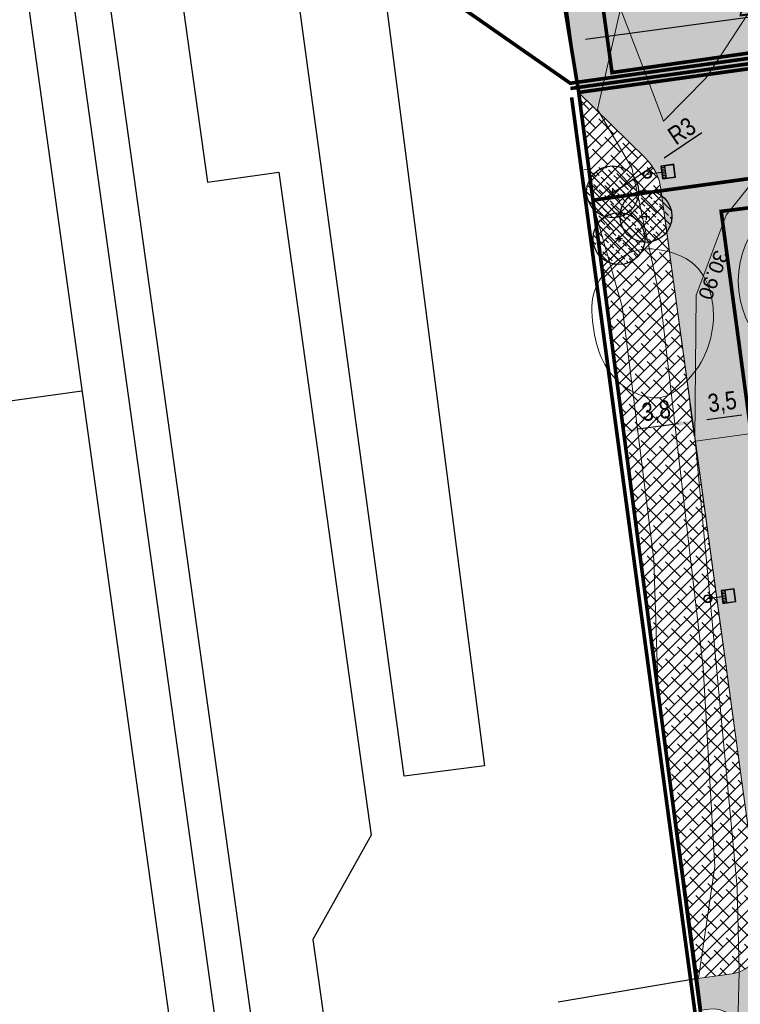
# Model space of a CAD drawing. Header units: metres. Extents: x 737835 to 905050, y 6570742 to 6590316.
# Tile 17 of 64: x 737933 to 737973, y 6590046 to 6590100. Entities that reach past the tile are written whole.
import ezdxf

# ---------------------------------------------------------------- set-up
doc = ezdxf.new("R2010")
doc.units = ezdxf.units.M
doc.header["$LTSCALE"] = 0.5
doc.linetypes.add('CENTER', pattern=[2, 1.25, -0.25, 0.25, -0.25])
doc.linetypes.add('TOOPIIR', pattern=[7, 6, -1])
for name, color, linetype in [('0_PJ_Hoonestusala', 7, 'CENTER'), ('_Polka haljastus viirutus', 7, 'Continuous'), ('_Polka puud KP', 7, 'Continuous'), ('AR_naaberhooned', 250, 'Continuous')]:
    doc.layers.add(name, color=color, linetype=linetype)
for name, color, linetype, lineweight in [('AS_krundipiir', 1, 'Continuous', 30), ('AS_metall-leht ääris 0cm', 164, 'Continuous', 15), ('AS_mõõdud', 7, 'Continuous', 0), ('AS_sillutiskivi PK', 253, 'Continuous', 5), ('AS_sillutiskivi RG', 9, 'Continuous', 0), ('AS_teed', 7, 'Continuous', 13), ('AS_tänavavalgustid', 222, 'Continuous', 13), ('AS_töömaapiir PK', 6, 'Continuous', 13), ('AS_töömaapiir RG', 173, 'Continuous', 13), ('AS_äärekivi 10cm', 7, 'Continuous', 13), ('TM-vertikaal', 5, 'Continuous', 35), ('TM-vertikaal-181548', 5, 'Continuous', 35)]:
    doc.layers.add(name, color=color, linetype=linetype, lineweight=lineweight)
doc.styles.add('Style-Arial Narrow', font='ARIALN.TTF')
doc.styles.add('TM_TXT', font='swissl.ttf')
doc.dimstyles.new('ISO-25', dxfattribs={"dimtxt": 2.5, "dimasz": 2.5, "dimexe": 1.25, "dimexo": 0.625, "dimtad": 1, "dimdec": 1, "dimtxsty": 'Standard', "dimcen": 2.5, "dimadec": 0, "dimazin": 0, "dimtfac": 1, "dimtdec": 1, "dimtmove": 0, "dimatfit": 3, "dimfxl": 1, "dimarcsym": 0})

# ---------------------------------------------------------------- blocks, each defined once
blk = doc.blocks.new('*D105')
at = {"layer": 'AS_mõõdud', "color": 0, "lineweight": -2, "transparency": 16777216}
for p, q in [((737974.238, 6590077.552), (737973.996, 6590079.329)), ((737970.721, 6590077.072), (737970.479, 6590078.849)), ((737973.338, 6590078.23), (737971.407, 6590077.966))]:
    blk.add_line(p, q, dxfattribs=at)
at = {"layer": 'AS_mõõdud', "color": 0, "transparency": 16777216}
for points in [[(737971.389, 6590078.098), (737971.425, 6590077.834), (737970.614, 6590077.858)], [(737973.32, 6590078.362), (737973.356, 6590078.098), (737974.131, 6590078.338)]]:
    blk.add_solid(points, dxfattribs=at)
at = {"layer": 'Defpoints', "color": 0, "transparency": 16777216}
for p in [(737970.614, 6590077.858), (737970.762, 6590076.774), (737974.279, 6590077.254)]:
    blk.add_point(p, dxfattribs=at)
at = {"layer": 'AS_mõõdud', "color": 0, "transparency": 16777216, "insert": (737972.264, 6590078.892), "char_height": 1, "attachment_point": 5, "rotation": 7.7736, "style": 'Style-Arial Narrow'}
blk.add_mtext('3,5', dxfattribs=at)
blk = doc.blocks.new('*D107')
at = {"layer": 'AS_mõõdud', "color": 0, "lineweight": -2, "transparency": 16777216}
for p, q in [((737966.214, 6590081.657), (737966.939, 6590076.347)), ((737970.721, 6590077.072), (737970.479, 6590078.849)), ((737969.821, 6590077.75), (737967.596, 6590077.446))]:
    blk.add_line(p, q, dxfattribs=at)
at = {"layer": 'AS_mõõdud', "color": 0, "transparency": 16777216}
for points in [[(737969.803, 6590077.882), (737969.839, 6590077.618), (737970.614, 6590077.858)], [(737967.578, 6590077.578), (737967.614, 6590077.314), (737966.804, 6590077.338)]]:
    blk.add_solid(points, dxfattribs=at)
at = {"layer": 'Defpoints', "color": 0, "transparency": 16777216}
for p in [(737966.173, 6590081.954), (737966.804, 6590077.338), (737970.762, 6590076.774)]:
    blk.add_point(p, dxfattribs=at)
at = {"layer": 'AS_mõõdud', "color": 0, "transparency": 16777216, "insert": (737968.6, 6590078.391), "char_height": 1, "attachment_point": 5, "rotation": 7.7736, "style": 'Style-Arial Narrow'}
blk.add_mtext('3,8', dxfattribs=at)
blk = doc.blocks.new('põõsas')
at = {"transparency": 33554623}
h = blk.add_hatch(dxfattribs=at)
h.set_pattern_fill('ANSI33', color=92, scale=50)
h.paths.add_polyline_path([(800, 0, 1), (-800, 0, 1)])
for p, q in [((0, 103), (0, -104)), ((104, 0), (-103, 0))]:
    blk.add_line(p, q)
blk.add_circle((0, 0), 800)
blk = doc.blocks.new('*D131')
at = {"layer": 'AS_mõõdud', "color": 0, "lineweight": -2, "transparency": 16777216}
for p, q in [((737983.553, 6590103.059), (737983.877, 6590100.664)), ((737963.41, 6590102.463), (737964.017, 6590097.978)), ((737982.951, 6590101.548), (737964.675, 6590099.077))]:
    blk.add_line(p, q, dxfattribs=at)
at = {"layer": 'AS_mõõdud', "color": 0, "transparency": 16777216}
for points in [[(737982.933, 6590101.68), (737982.968, 6590101.416), (737983.743, 6590101.655)], [(737964.658, 6590099.209), (737964.693, 6590098.944), (737963.883, 6590098.969)]]:
    blk.add_solid(points, dxfattribs=at)
at = {"layer": 'Defpoints', "color": 0, "transparency": 16777216}
for p in [(737983.513, 6590103.356), (737963.37, 6590102.76), (737963.883, 6590098.969)]:
    blk.add_point(p, dxfattribs=at)
at = {"layer": 'AS_mõõdud', "color": 0, "transparency": 16777216, "insert": (737973.731, 6590100.917), "char_height": 1, "attachment_point": 5, "rotation": 7.7015, "style": 'Style-Arial Narrow'}
blk.add_mtext('20', dxfattribs=at)
blk = doc.blocks.new('*D177')
at = {"layer": 'AS_mõõdud', "color": 0, "lineweight": -2, "transparency": 16777216}
for p, q in [((737971.121, 6590093.893), (737969.031, 6590092.484)), ((737965.88, 6590090.36), (737968.367, 6590092.036))]:
    blk.add_line(p, q, dxfattribs=at)
at = {"layer": 'AS_mõõdud', "color": 0, "transparency": 16777216}
blk.add_solid([(737968.956, 6590092.594), (737969.105, 6590092.373), (737968.367, 6590092.036)], dxfattribs=at)
at = {"layer": 'Defpoints', "color": 0, "transparency": 16777216}
for p in [(737968.367, 6590092.036), (737965.88, 6590090.36)]:
    blk.add_point(p, dxfattribs=at)
at = {"layer": 'AS_mõõdud', "color": 0, "transparency": 16777216, "insert": (737970.011, 6590094.001), "char_height": 1, "attachment_point": 5, "rotation": 33.9797, "style": 'Style-Arial Narrow'}
blk.add_mtext('R3', dxfattribs=at)

msp = doc.modelspace()

# ---------------------------------------------------------------- hatches: boundary and pattern name
at = {"layer": '_Polka haljastus viirutus'}
h = msp.add_hatch(dxfattribs=at)
h.set_pattern_fill('ANSI38', color=63, scale=0.15)
h.set_pattern_definition([(45, (0, 0), (-0.33675960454, 0.33675960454), []), (135, (0, 0), (-1.01027881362, 0.33675960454), [1.190625, -0.714375])])
edge = h.paths.add_edge_path()
edge.add_line((737968.852, 6590090.766), (737974.489, 6590049.471))
edge.add_arc((737972.508, 6590049.201), 2, -82.2264, 7.7736, ccw=False)
edge.add_line((737972.778, 6590047.219), (737970.89, 6590046.961))
edge.add_line((737970.89, 6590046.961), (737964.26, 6590096.15))
edge.add_line((737964.26, 6590096.15), (737967.98, 6590092.502))
edge.add_arc((737965.88, 6590090.36), 3, 7.7736, 45.5584, ccw=False)
at = {"layer": 'AS_sillutiskivi PK'}
h = msp.add_hatch(dxfattribs=at)
h.set_pattern_fill('AR-HBONE', color=256, scale=0.003)
edge = h.paths.add_edge_path()
edge.add_line((737985.456, 6590078.78), (737974.279, 6590077.254))
edge.add_line((737974.279, 6590077.254), (737970.762, 6590076.774))
edge.add_line((737970.762, 6590076.774), (737968.852, 6590090.766))
edge.add_arc((737965.88, 6590090.36), 3, 7.7736, 45.5584)
edge.add_line((737967.98, 6590092.502), (737964.26, 6590096.15))
edge.add_line((737964.26, 6590096.15), (738030.611, 6590105.377))
edge.add_line((738030.611, 6590105.377), (738031.389, 6590099.16))
edge.add_arc((738029.406, 6590098.897), 2, 7.5454, 97.7714)
edge.add_line((738029.136, 6590100.879), (737985.271, 6590094.892))
edge.add_arc((737985.541, 6590092.911), 2, 97.7714, 187.7714)
edge.add_line((737983.559, 6590092.64), (737983.965, 6590089.668))
edge.add_arc((737985.947, 6590089.938), 2, 187.7714, 277.7714)
edge.add_line((737986.217, 6590087.957), (738030.071, 6590093.942))
edge.add_arc((738029.8, 6590095.923), 2, 277.7714, 367.5454)
edge.add_line((738031.783, 6590096.186), (738032.718, 6590089.279))
edge.add_arc((738030.739, 6590088.988), 2, 8.3721, 97.7734)
edge.add_line((738030.469, 6590090.97), (738012.351, 6590088.506))
edge.add_line((738012.351, 6590088.506), (738000.538, 6590086.884))
edge.add_line((738000.538, 6590086.884), (737988.638, 6590085.259))
edge.add_arc((737989.152, 6590081.292), 4, 97.3733, 187.0619)
edge.add_line((737985.182, 6590080.801), (737985.456, 6590078.78))
edge = h.paths.add_edge_path(flags=16)
edge.add_arc((737978.305, 6590085.674), 5.167, 0, 360)
h = msp.add_hatch(dxfattribs=at)
h.set_pattern_fill('AR-HBONE', color=256, scale=0.003)
edge = h.paths.add_edge_path()
edge.add_line((737994.572, 6589989.499), (737988.348, 6589988.663))
edge.add_arc((737988.081, 6589990.645), 2, 187.773, 277.6572, ccw=False)
edge.add_line((737986.1, 6589990.374), (737984.328, 6590003.354))
edge.add_arc((737984.1, 6590005.843), 2.5, 100.3087, 275.2385, ccw=False)
edge.add_line((737983.652, 6590008.303), (737979.804, 6590036.782))
edge.add_line((737979.804, 6590036.782), (737976.995, 6590057.358))
edge.add_line((737976.995, 6590057.358), (737974.279, 6590077.254))
edge.add_line((737974.279, 6590077.254), (737970.762, 6590076.774))
edge.add_line((737970.762, 6590076.774), (737974.489, 6590049.471))
edge.add_arc((737972.508, 6590049.201), 2, -82.2264, 7.7736, ccw=False)
edge.add_line((737972.778, 6590047.219), (737970.89, 6590046.961))
edge.add_line((737970.89, 6590046.961), (737971.126, 6590045.206))
edge.add_line((737971.126, 6590045.206), (737971.536, 6590045.261))
edge.add_arc((737971.735, 6590043.774), 1.5, 7.774, 97.6236, ccw=False)
edge.add_line((737973.221, 6590043.977), (737977.392, 6590013.422))
edge.add_arc((737975.906, 6590013.219), 1.5, -82.222, 7.774, ccw=False)
edge.add_line((737976.109, 6590011.733), (737975.795, 6590011.69))
edge.add_line((737975.795, 6590011.69), (737977.399, 6589999.785))
edge.add_line((737977.399, 6589999.785), (737979.222, 6590000.03))
edge.add_arc((737979.489, 6589998.048), 2, 7.8368, 97.6753, ccw=False)
edge.add_line((737981.47, 6589998.321), (737982.92, 6589987.787))
edge.add_arc((737981.436, 6589987.583), 1.498, -82.2108, 7.8368, ccw=False)
edge.add_line((737981.639, 6589986.098), (737979.285, 6589985.781))
edge.add_line((737979.285, 6589985.781), (737980.444, 6589977.181))
edge.add_arc((737978.448, 6589976.918), 2.013, -81.0467, 7.5214, ccw=False)
edge.add_line((737978.761, 6589974.929), (737989.998, 6589976.573))
edge.add_arc((737989.722, 6589978.554), 2, 187.7736, 277.9533, ccw=False)
edge.add_line((737987.74, 6589978.283), (737987.133, 6589982.732))
edge.add_arc((737989.114, 6589983.003), 2, 97.9805, 187.7736, ccw=False)
edge.add_line((737988.837, 6589984.983), (737995.076, 6589985.858))
edge.add_line((737995.076, 6589985.858), (737994.572, 6589989.499))
at = {"layer": 'AS_sillutiskivi RG'}
h = msp.add_hatch(dxfattribs=at)
h.set_pattern_fill('AR-HBONE', color=256, scale=0.003)
edge = h.paths.add_edge_path()
edge.add_line((737983.483, 6590103.352), (737979.074, 6590135.956))
edge.add_line((737979.074, 6590135.956), (737979.087, 6590135.957))
edge.add_line((737979.087, 6590135.957), (737977.784, 6590145.591))
edge.add_line((737977.784, 6590145.591), (737983.789, 6590146.403))
edge.add_line((737983.789, 6590146.403), (737980.977, 6590167.179))
edge.add_line((737980.977, 6590167.179), (737978.99, 6590166.941))
edge.add_line((737978.99, 6590166.941), (737980.247, 6590157.649))
edge.add_arc((737977.268, 6590157.248), 3.006, -31.36, 7.6818, ccw=False)
edge.add_line((737979.835, 6590155.683), (737976.819, 6590150.491))
edge.add_arc((737975.522, 6590151.244), 1.5, 187.7015, 329.851, ccw=False)
edge.add_line((737974.035, 6590151.043), (737972.765, 6590160.44))
edge.add_arc((737975.737, 6590160.842), 3, 149.5332, 187.7015, ccw=False)
edge.add_line((737973.152, 6590162.363), (737976.171, 6590167.495))
edge.add_arc((737977.479, 6590166.7), 1.531, 9.0476, 148.7195, ccw=False)
edge.add_line((737978.99, 6590166.941), (737980.977, 6590167.179))
edge.add_line((737980.977, 6590167.179), (737979.078, 6590181.223))
edge.add_line((737979.078, 6590181.223), (737976.469, 6590180.88))
edge.add_arc((737961.792, 6590184.637), 15.15, 329.5332, 345.6433, ccw=False)
edge.add_line((737974.85, 6590176.955), (737968.878, 6590166.797))
edge.add_line((737968.878, 6590166.797), (737971.54, 6590147.112))
edge.add_arc((737968.567, 6590146.71), 3, -30.149, 7.7015, ccw=False)
edge.add_line((737971.161, 6590145.203), (737965.995, 6590136.309))
edge.add_line((737965.995, 6590136.309), (737966.656, 6590131.475))
edge.add_line((737966.656, 6590131.475), (737973.991, 6590124.281))
edge.add_arc((737971.89, 6590122.139), 3, 7.7059, 45.5564, ccw=False)
edge.add_line((737974.863, 6590122.542), (737975.829, 6590115.398))
edge.add_arc((737969.883, 6590114.594), 6, -30.4668, 7.7015, ccw=False)
edge.add_line((737975.055, 6590111.551), (737970.452, 6590103.728))
edge.add_line((737970.452, 6590103.728), (737963.369, 6590102.77))
edge.add_line((737963.369, 6590102.77), (737963.485, 6590101.904))
edge.add_line((737963.485, 6590101.904), (737964.26, 6590096.15))
edge.add_line((737964.26, 6590096.15), (737968.045, 6590096.677))
edge.add_line((737968.045, 6590096.677), (738030.611, 6590105.377))
edge.add_line((738030.611, 6590105.377), (738029.74, 6590111.684))
edge.add_arc((738027.765, 6590111.421), 1.993, -82.4541, 7.5781, ccw=False)
edge.add_line((738028.026, 6590109.445), (738027.652, 6590109.394))
edge.add_line((738027.652, 6590109.394), (738021.725, 6590108.524))
edge.add_line((738021.725, 6590108.524), (737983.483, 6590103.352))
edge = h.paths.add_edge_path(flags=16)
edge.add_arc((737977.259, 6590103.731), 2.25, 0, 360)
at = {"layer": 'AS_teed', "lineweight": 9, "true_color": 0xf27172}
h = msp.add_hatch(dxfattribs=at)
h.set_pattern_fill('AR-CONC', color=11, scale=0.003)
h.set_pattern_definition([(50, (0, 0), (0.546554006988, -0.047817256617), [0.05715, -0.62865]), (355, (0, 0), (-0.105730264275, 0.573170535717), [0.04572, -0.50292175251]), (100.4514447, (0.04555, -0.004), (0.44082374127, 0.525353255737), [0.0485700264, -0.5342707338]), (46.1842, (0, 0.1524), (0.813237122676, -0.1261269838), [0.085725, -0.942975]), (96.63555761, (0.0678, 0.1419), (0.71221240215, 0.74227837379), [0.07285506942, -0.80140682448]), (351.18415117, (0, 0.1524), (0.7122124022, 0.74227837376), [0.06857990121, -0.75437919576]), (21, (0.0762, 0.1143), (0.454843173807, -0.30679559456), [0.05715, -0.62865]), (326, (0.0762, 0.1143), (0.185406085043, 0.552563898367), [0.04572, -0.50292]), (71.451445, (0.1141, 0.08873), (0.640249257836, 0.245768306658), [0.0485700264, -0.5342698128]), (37.5, (0, 0), (0.009265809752, 0.2536651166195), [0, -0.496824, 0, -0.51054, 0, -0.504825]), (7.5, (0, 0), (0.200458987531, 0.300541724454), [0, -0.291084, 0, -0.485394, 0, -0.192405]), (327.5, (-0.16993, 0), (0.4067717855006, -0.017186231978), [0, -0.1905, 0, -0.59436, 0, -0.78867]), (317.5, (-0.24613, 0), (0.444387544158, 0.0762794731), [0, -0.24765, 0, -0.394716, 0, -0.56007])])
edge = h.paths.add_edge_path()
edge.add_arc((737978.305, 6590085.674), 5.167, 0, 360)

# ---------------------------------------------------------------- linework, layer by layer
at = {"layer": '0_PJ_Hoonestusala', "linetype": 'CENTER', "lineweight": 30, "ltscale": 5, "const_width": 0.2, "flags": 128}
msp.add_lwpolyline([(738014.127, 6590165.704), (738005.187, 6590232.038), (738004.094, 6590240.65), (737999.675, 6590279.325), (737982.527, 6590250.425), (737984.313, 6590237.278), (737968.33, 6590234.715), (737969.578, 6590226.124), (737976.121, 6590178.894), (737959.74, 6590176.876), (737949.921, 6590175.481), (737951.248, 6590165.523), (737958.999, 6590104.143), (737965.07, 6590104.967), (737966.138, 6590097.241), (737988.082, 6590100.375), (738022.208, 6590105.21)], close=True, dxfattribs=at)
at = {"layer": '0_PJ_Hoonestusala', "linetype": 'CENTER', "ltscale": 5, "const_width": 0.2, "flags": 128}
msp.add_lwpolyline([(737972.194, 6590089.538), (737985.878, 6589988.022), (738044.39, 6589996.013), (738030.305, 6590097.541), (738023.449, 6590096.53), (737993.249, 6590092.22)], close=True, dxfattribs=at)
at = {"layer": 'AR_naaberhooned'}
for points in [[(737937.487, 6590135.724), (737943.692, 6590091.166)], [(737933.525, 6590135.172), (737949.984, 6590016.981)], [(737943.692, 6590091.166), (737947.654, 6590091.717)], [(737947.654, 6590091.717), (737952.779, 6590054.914)], [(737871.849, 6590070.548), (737936.723, 6590079.582)], [(737952.779, 6590054.914), (737949.548, 6590049.115)], [(737949.548, 6590049.115), (737950.244, 6590044.113)], [(737970.89, 6590046.961), (737963.149, 6590045.644)]]:
    msp.add_lwpolyline(points, dxfattribs=at)
for points in [[(737861.994, 6590123.192), (737931.82, 6590132.916), (737946.578, 6590026.938), (737876.752, 6590017.215)], [(737864.815, 6590121.061), (737929.689, 6590130.095), (737943.757, 6590029.07), (737878.883, 6590020.035)], [(737947.392, 6590111.278), (737952.209, 6590111.991), (737959.061, 6590058.755), (737954.599, 6590058.18)]]:
    msp.add_lwpolyline(points, close=True, dxfattribs=at)
at = {"layer": 'AS_krundipiir', "lineweight": 35, "const_width": 0.2, "flags": 128}
for points in [[(737964.29, 6590096.14), (737963.21, 6590102.72), (737957.31, 6590101.89), (737947.46, 6590179.52), (737970.98, 6590182.75), (737963.91, 6590235.41), (737963.91, 6590235.41), (737983.47, 6590237.87), (737983.47, 6590237.87), (737981.73, 6590250.56), (738006.1, 6590291.99), (738011.53, 6590241.61), (738011.53, 6590241.61), (738011.53, 6590241.61), (738030.01, 6590105.28)], [(737965.08, 6590090.16), (738030.83, 6590099.22), (738030.01, 6590105.28), (737964.29, 6590096.14)], [(738030.83, 6590099.22), (737965.08, 6590090.16), (737977.76, 6589994.35), (737980.26, 6589975.22), (738046, 6589984.3), (738047.2, 6589985.75), (738039.73, 6590036.9)]]:
    msp.add_lwpolyline(points, close=True, dxfattribs=at)
at = {"layer": 'AS_metall-leht ääris 0cm', "linetype": 'ByBlock'}
msp.add_lwpolyline([(737964.26, 6590096.151), (737963.369, 6590102.77)], dxfattribs=at)
at = {"layer": 'AS_metall-leht ääris 0cm'}
msp.add_lwpolyline([(737968.852, 6590090.766), (737968.852, 6590090.766), (737968.852, 6590090.766), (737968.852, 6590090.766), (737968.852, 6590090.766), (737968.852, 6590090.766), (737968.852, 6590090.766), (737974.489, 6590049.471, -0.414214), (737972.778, 6590047.219), (737970.89, 6590046.961), (737964.26, 6590096.15), (737967.98, 6590092.502, -0.166377), (737968.852, 6590090.766), (737969.322, 6590087.323)], format="xyb", dxfattribs=at)
msp.add_circle((737978.305, 6590085.674), 5.167, dxfattribs=at)
at = {"layer": 'AS_sillutiskivi PK'}
msp.add_lwpolyline([(737985.456, 6590078.78), (737974.279, 6590077.254), (737970.762, 6590076.774), (737968.852, 6590090.766, 0.166377), (737967.98, 6590092.502), (737964.26, 6590096.15), (738030.611, 6590105.377), (738031.389, 6590099.16, 0.41537), (738029.136, 6590100.879), (737985.271, 6590094.892, 0.414213), (737983.559, 6590092.64), (737983.965, 6590089.668, 0.414214), (737986.217, 6590087.957), (738030.071, 6590093.942, 0.413059), (738031.783, 6590096.186), (738032.718, 6590089.279, 0.411156), (738030.469, 6590090.97), (738012.351, 6590088.506), (738000.538, 6590086.884), (737988.638, 6590085.259), (737988.638, 6590085.259, 0.412623), (737985.182, 6590080.801), (737985.456, 6590078.78)], format="xyb", close=True, dxfattribs=at)
at = {"layer": 'AS_sillutiskivi PK', "color": 9}
msp.add_lwpolyline([(737983.652, 6590008.303), (737979.804, 6590036.782), (737976.995, 6590057.358), (737974.279, 6590077.254), (737974.279, 6590077.254), (737974.279, 6590077.254), (737970.762, 6590076.774), (737970.762, 6590076.774), (737970.762, 6590076.774), (737974.489, 6590049.471, -0.414214), (737972.778, 6590047.219), (737970.89, 6590046.961), (737971.126, 6590045.206), (737971.536, 6590045.261, -0.413445), (737973.221, 6590043.977), (737977.392, 6590013.422, -0.414193)], format="xyb", dxfattribs=at)
at = {"layer": 'AS_sillutiskivi PK'}
msp.add_open_spline([(737968.882, 6590087.387), (737968.163, 6590087.514), (737966.875, 6590087.441), (737964.885, 6590085.325), (737965.044, 6590083.153), (737965.468, 6590081.219), (737966.832, 6590079.549), (737968.86, 6590078.94), (737970.052, 6590079.841), (737971.298, 6590081.192), (737972.024, 6590083.797), (737971.192, 6590086.677), (737969.602, 6590087.259), (737968.882, 6590087.387)], degree=3, dxfattribs=at)
at = {"layer": 'AS_sillutiskivi RG', "color": 9}
msp.add_lwpolyline([(737963.485, 6590101.904), (737964.26, 6590096.15), (737968.045, 6590096.677), (738030.611, 6590105.377)], dxfattribs=at)
at = {"layer": 'AS_tänavavalgustid', "color": 224, "lineweight": 30}
for p, q in [((737968.878, 6590091.965), (737969.076, 6590091.992)), ((737968.89, 6590091.876), (737969.088, 6590091.903)), ((737968.902, 6590091.787), (737969.1, 6590091.814)), ((737968.914, 6590091.698), (737969.113, 6590091.725)), ((737968.927, 6590091.609), (737969.125, 6590091.636)), ((737968.939, 6590091.52), (737969.137, 6590091.547)), ((737968.951, 6590091.43), (737969.149, 6590091.457)), ((737972.229, 6590068.408), (737972.428, 6590068.434)), ((737972.241, 6590068.319), (737972.439, 6590068.345)), ((737972.253, 6590068.23), (737972.451, 6590068.256)), ((737972.264, 6590068.141), (737972.463, 6590068.166)), ((737972.276, 6590068.051), (737972.474, 6590068.077)), ((737972.288, 6590067.962), (737972.486, 6590067.988)), ((737972.299, 6590067.873), (737972.498, 6590067.899))]:
    msp.add_line(p, q, dxfattribs=at)
for points in [[(737968.846, 6590092.052), (737968.943, 6590091.339), (737969.657, 6590091.436), (737969.559, 6590092.149)], [(737968.868, 6590092.035), (737968.96, 6590091.361), (737969.634, 6590091.453), (737969.542, 6590092.127)], [(737972.198, 6590068.495), (737972.291, 6590067.781), (737973.005, 6590067.874), (737972.912, 6590068.588)], [(737972.22, 6590068.478), (737972.308, 6590067.803), (737972.983, 6590067.891), (737972.895, 6590068.566)]]:
    msp.add_lwpolyline(points, close=True, dxfattribs=at)
for points in [[(737969.158, 6590091.388), (737969.067, 6590092.062)], [(737968.895, 6590091.695), (737968.102, 6590091.587)], [(737972.245, 6590068.138), (737971.451, 6590068.035)], [(737972.507, 6590067.829), (737972.419, 6590068.504)]]:
    msp.add_lwpolyline(points, dxfattribs=at)
for centre, radius in [((737968.102, 6590091.587), 0.22), ((737968.102, 6590091.587), 0.193), ((737971.451, 6590068.035), 0.22), ((737971.451, 6590068.035), 0.193)]:
    msp.add_circle(centre, radius, dxfattribs=at)
at = {"layer": 'AS_töömaapiir PK', "color": 6, "linetype": 'TOOPIIR', "lineweight": 30, "ltscale": 0.5, "flags": 128}
msp.add_lwpolyline([(737963.827, 6590096.358, 0.2, 0.2, 0), (738033.37, 6590105.993, 0.2, 0.2, 0), (738033.37, 6590105.993, 0.2, 0.2, 0), (738033.37, 6590105.993, 0.2, 0.2, 0), (738033.37, 6590105.993, 0.2, 0.2, 0), (738033.37, 6590105.993, 0.2, 0.2, 0), (738033.37, 6590105.993, 0.2, 0.2, 0), (738033.37, 6590105.993, 0.2, 0.2, 0), (738033.37, 6590105.993, 0.2, 0.2, 0), (738049.31, 6589984.041, 0.2, 0.2, 0), (738049.31, 6589984.041, 0.2, 0.2, 0), (737975.994, 6589973.92, 0.2, 0.2, 0), (737970.689, 6590011.382, 0.2, 0.2, 0), (737975.201, 6590011.99, 0.2, 0.2, 0), (737963.896, 6590095.866, 0, 0, 0)], format="xyseb", dxfattribs=at)
at = {"layer": 'AS_töömaapiir RG', "linetype": 'TOOPIIR', "lineweight": 30, "const_width": 0.2, "flags": 128}
msp.add_lwpolyline([(737963.822, 6590096.649), (737956.924, 6590101.458), (737956.924, 6590101.458), (737956.924, 6590101.458), (737946.647, 6590181.305), (737967.494, 6590184.124), (737960.647, 6590234.058), (737960.647, 6590234.058), (737960.647, 6590234.058), (737983.565, 6590275.756), (737987.44, 6590292.103), (737984.106, 6590299.793), (737984.106, 6590299.793), (737984.106, 6590299.793), (738003.037, 6590306.809), (738007.15, 6590312.552), (738014.762, 6590313.765), (738016.448, 6590305.611), (738011.392, 6590304.108), (738008.102, 6590295.97), (738008.102, 6590295.97), (738008.102, 6590295.97), (738023.502, 6590174.31), (738026.68, 6590174.859), (738026.68, 6590174.859), (738028.25, 6590164.399), (738024.457, 6590163.834), (738028.273, 6590134.063), (738028.273, 6590134.063), (738031.2, 6590112.604), (738049.63, 6590115.23), (738049.63, 6590115.23), (738050.869, 6590107.474), (738033.897, 6590105.7), (738033.305, 6590106.337), (738033.305, 6590106.337), (738033.305, 6590106.337)], close=True, dxfattribs=at)
at = {"layer": 'AS_äärekivi 10cm'}
msp.add_line((737964.57, 6590091.839), (737964.836, 6590091.876), dxfattribs=at)
at = {"layer": 'TM-vertikaal-181548', "color": 151, "linetype": 'Continuous', "lineweight": 9, "flags": 128}
for points, elevation in [([(737967.766, 6590097.757), (737968.998, 6590094.55), (737971.367, 6590096.951), (737974.171, 6590101.26), (737973.144, 6590103.57), (737973.897, 6590109.609)], 30.8), ([(737967.766, 6590097.757), (737966.61, 6590100.778), (737965.336, 6590095.183)], 30.8), ([(737972.469, 6590089.322), (737975.682, 6590093.353)], 30.9), ([(737972.464, 6590089.334), (737970.815, 6590084.891), (737970.739, 6590076.908), (737970.739, 6590076.908)], 30.9), ([(737972.906, 6590046.213), (737972.906, 6590046.213)], 30.9)]:
    msp.add_lwpolyline(points, dxfattribs=dict(at, elevation=elevation))
at = {"layer": 'TM-vertikaal-181548', "color": 151, "lineweight": 9}
for points in [[(737970.934, 6590046.967), (737971.849, 6590053.174), (737971.186, 6590064.22), (737968.83, 6590084.593), (737967.237, 6590091.962), (737965.336, 6590095.183)], [(737965.111, 6590089.837), (737966.71, 6590084.251), (737968.464, 6590070.219), (737968.677, 6590063.344)], [(737970.757, 6590076.813), (737973.077, 6590052.014), (737973.186, 6590047.35), (737973.12, 6590044.389), (737974.811, 6590026.671), (737975.766, 6590025.331)]]:
    msp.add_lwpolyline(points, dxfattribs=at)

# ---------------------------------------------------------------- block references
at = {"layer": '_Polka puud KP', "xscale": 0.0018, "yscale": 0.0018, "zscale": 0.0018, "rotation": 90}
for p in [(737966.17, 6590090.624), (737968.024, 6590089.257), (737966.524, 6590088.022)]:
    msp.add_blockref('põõsas', p, dxfattribs=at)

# ---------------------------------------------------------------- texts
at = {"layer": 'TM-vertikaal', "color": 151, "linetype": 'Continuous', "lineweight": 35, "insert": (737971.372, 6590086.147, 30.9), "char_height": 0.8, "attachment_point": 8, "rotation": 249.6385, "style": 'TM_TXT'}
msp.add_mtext('30.90', dxfattribs=at)

# ---------------------------------------------------------------- dimensions: what is measured, and where the dimension line sits
at = {"layer": 'AS_mõõdud'}
for base, p1, p2, angle, override, picture, middle in [((737963.883, 6590098.969), (737983.513, 6590103.356), (737963.37, 6590102.76), 187.7015, {"dimtxt": 1, "dimasz": 0.8, "dimexe": 1, "dimexo": 0.3, "dimgap": 0.1, "dimtxsty": 'Style-Arial Narrow', "dimtmove": 1}, '*D131', (737973.731, 6590100.917)), ((737966.804, 6590077.338), (737970.762, 6590076.774), (737966.173, 6590081.954), 7.7736, {"dimtxt": 1, "dimasz": 0.8, "dimexe": 1, "dimexo": 0.3, "dimgap": 0.2, "dimtxsty": 'Style-Arial Narrow', "dimtmove": 1}, '*D107', (737968.6, 6590078.391))]:
    dim = msp.add_linear_dim(base=base, p1=p1, p2=p2, angle=angle, dimstyle='ISO-25', override=override, dxfattribs=at)
    dim.commit()
    dim.dimension.update_dxf_attribs({"geometry": picture, "text_midpoint": middle})
dim = msp.add_radius_dim(center=(737965.88, 6590090.36), mpoint=(737968.367, 6590092.036), dimstyle='ISO-25', override={"dimtxt": 1, "dimasz": 0.8, "dimexe": 1, "dimexo": 0.3, "dimgap": 0.2, "dimtxsty": 'Style-Arial Narrow', "dimtmove": 1}, dxfattribs=at)
dim.commit()
dim.dimension.update_dxf_attribs({"geometry": '*D177', "text_midpoint": (737970.011, 6590094.001)})
dim = msp.add_aligned_dim(p1=(737974.279, 6590077.254), p2=(737970.762, 6590076.774), distance=-1.094, dimstyle='ISO-25', override={"dimtxt": 1, "dimasz": 0.8, "dimexe": 1, "dimexo": 0.3, "dimgap": 0.2, "dimtxsty": 'Style-Arial Narrow', "dimtmove": 1}, dxfattribs=at)
dim.commit()
dim.dimension.update_dxf_attribs({"geometry": '*D105', "text_midpoint": (737972.264, 6590078.892)})

doc.saveas('drawing.dxf')
